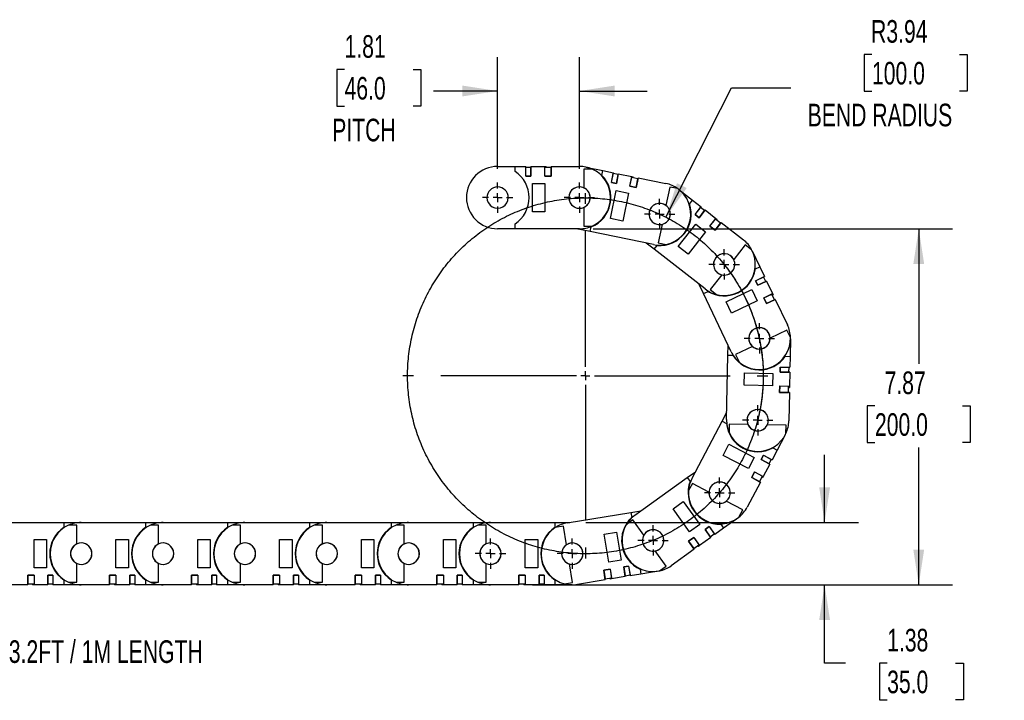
# Model space of a CAD drawing. Header units: inches. Extents: x 0 to 66, y 0 to 51.
# Tile 3 of 13: x 24.5 to 46.3, y 12.1 to 27.1. Entities that reach past the tile are written whole.
import ezdxf

# ---------------------------------------------------------------- set-up
doc = ezdxf.new("R2010")
doc.units = ezdxf.units.IN
doc.header["$LTSCALE"] = 6
doc.header["$MEASUREMENT"] = 0
doc.linetypes.add('CENTERX2', pattern=[0.8, 0.5, -0.1, 0.1, -0.1])
doc.layers.add('CENTER', color=40, linetype='CENTERX2')
doc.layers.add('DIMENSIONS', color=140, linetype='Continuous', lineweight=25)
doc.styles.add('SLDTEXTSTYLE0', font='TXT', dxfattribs={"width": 0.7})
doc.dimstyles.new('SLDDIMSTYLE0', dxfattribs={"dimtxt": 0.509766, "dimasz": 0.78, "dimexe": 0, "dimexo": 0.0625, "dimgap": 0.127441, "dimtad": 0, "dimtih": 1, "dimtoh": 1, "dimrnd": 1e-09, "dimzin": 12, "dimdsep": 46, "dimtxsty": 'SLDTEXTSTYLE0', "dimsah": 1, "dimcen": 0, "dimadec": 0, "dimazin": 3, "dimtfac": 1, "dimtofl": 0, "dimtmove": 0, "dimatfit": 3, "dimfxl": 0, "dimfrac": 2, "dimtolj": 1, "dimtzin": 12, "dimarcsym": 0})
doc.dimstyles.new('SLDDIMSTYLE1', dxfattribs={"dimtxt": 0.509766, "dimasz": 0.78, "dimexe": 0, "dimexo": 0.0625, "dimgap": 0.127441, "dimtad": 0, "dimtih": 1, "dimtoh": 1, "dimrnd": 1e-09, "dimzin": 12, "dimdsep": 46, "dimtxsty": 'SLDTEXTSTYLE0', "dimsah": 1, "dimcen": 0.09, "dimadec": 0, "dimazin": 3, "dimtfac": 1, "dimtmove": 0, "dimatfit": 0, "dimfxl": 0, "dimfrac": 2, "dimtolj": 1, "dimtzin": 12, "dimarcsym": 0})
doc.dimstyles.new('SLDDIMSTYLE2', dxfattribs={"dimtxt": 0.509766, "dimasz": 0.78, "dimexe": 0, "dimexo": 0.0625, "dimgap": 0.127441, "dimtad": 0, "dimtih": 1, "dimtoh": 1, "dimrnd": 1e-09, "dimzin": 12, "dimdsep": 46, "dimtxsty": 'SLDTEXTSTYLE0', "dimsah": 1, "dimcen": 0.09, "dimadec": 0, "dimazin": 3, "dimtfac": 1, "dimtofl": 0, "dimtmove": 0, "dimatfit": 3, "dimfxl": 0, "dimfrac": 2, "dimtolj": 1, "dimtzin": 12, "dimarcsym": 0})

# ---------------------------------------------------------------- blocks, each defined once
blk = doc.blocks.new('SW_BROKEN_VIEW_0')
at = {"color": 0}
for points, knots in [([(40.767, 20.412), (40.7, 20.614), (40.621, 20.812), (40.532, 21.006), (40.432, 21.194), (40.322, 21.377), (40.203, 21.554), (40.074, 21.723), (39.936, 21.886), (39.79, 22.041), (39.635, 22.188), (39.473, 22.326), (39.303, 22.455), (39.127, 22.575), (38.944, 22.685), (38.756, 22.786), (38.562, 22.875), (38.364, 22.954), (38.163, 23.023), (37.957, 23.08), (37.749, 23.126), (37.539, 23.161), (37.327, 23.184), (37.114, 23.196), (36.901, 23.196), (36.688, 23.185), (36.476, 23.162), (36.265, 23.128), (36.057, 23.082), (35.851, 23.026), (35.649, 22.958), (35.451, 22.879), (35.257, 22.79), (35.069, 22.69), (34.886, 22.58), (34.709, 22.461), (34.54, 22.332), (34.377, 22.194), (34.222, 22.048), (34.075, 21.893), (33.937, 21.731), (33.808, 21.561), (33.688, 21.385), (33.578, 21.202), (33.477, 21.014), (33.388, 20.821), (33.309, 20.623), (33.24, 20.421), (33.183, 20.215), (33.137, 20.007), (33.102, 19.797), (33.079, 19.585), (33.067, 19.372), (33.067, 19.159), (33.078, 18.946), (33.101, 18.734), (33.135, 18.523), (33.181, 18.315), (33.237, 18.11), (33.305, 17.907), (33.384, 17.709), (33.473, 17.516), (33.573, 17.327), (33.683, 17.144), (33.802, 16.968), (33.931, 16.798), (34.069, 16.635), (34.215, 16.48), (34.37, 16.333), (34.532, 16.195), (34.702, 16.066), (34.878, 15.946), (35.061, 15.836), (35.249, 15.736), (35.442, 15.646), (35.64, 15.567), (35.842, 15.498), (36.048, 15.441), (36.256, 15.395), (36.466, 15.36), (36.678, 15.337), (36.891, 15.325), (37.104, 15.325), (37.317, 15.336), (37.529, 15.359), (37.74, 15.393), (37.948, 15.439), (38.153, 15.496), (38.356, 15.563), (38.554, 15.642), (38.747, 15.731), (38.936, 15.831), (39.119, 15.941), (39.295, 16.06), (39.465, 16.189), (39.628, 16.327), (39.783, 16.473), (39.93, 16.628), (40.068, 16.79), (40.197, 16.96), (40.317, 17.136), (40.427, 17.319), (40.527, 17.507), (40.617, 17.701), (40.696, 17.898), (40.765, 18.1), (40.822, 18.306), (40.868, 18.514), (40.903, 18.724), (40.926, 18.936), (40.938, 19.149), (40.938, 19.362), (40.927, 19.575), (40.904, 19.787), (40.87, 19.998), (40.824, 20.206), (40.767, 20.412), (40.787, 20.343), (40.767, 20.412)], [0, 0, 0, 0, 0.008621, 0.017241, 0.025862, 0.034483, 0.043103, 0.051724, 0.060345, 0.068965, 0.077586, 0.086207, 0.094827, 0.103448, 0.112069, 0.12069, 0.12931, 0.137931, 0.146552, 0.155172, 0.163793, 0.172414, 0.181034, 0.189655, 0.198276, 0.206896, 0.215517, 0.224138, 0.232759, 0.241379, 0.25, 0.258621, 0.267241, 0.275862, 0.284483, 0.293103, 0.301724, 0.310345, 0.318965, 0.327586, 0.336207, 0.344828, 0.353448, 0.362069, 0.37069, 0.37931, 0.387931, 0.396552, 0.405172, 0.413793, 0.422414, 0.431034, 0.439655, 0.448276, 0.456896, 0.465517, 0.474138, 0.482759, 0.491379, 0.5, 0.508621, 0.517241, 0.525862, 0.534483, 0.543103, 0.551724, 0.560345, 0.568965, 0.577586, 0.586207, 0.594828, 0.603448, 0.612069, 0.62069, 0.62931, 0.637931, 0.646552, 0.655172, 0.663793, 0.672414, 0.681034, 0.689655, 0.698276, 0.706897, 0.715517, 0.724138, 0.732759, 0.741379, 0.75, 0.758621, 0.767241, 0.775862, 0.784483, 0.793103, 0.801724, 0.810345, 0.818966, 0.827586, 0.836207, 0.844828, 0.853448, 0.862069, 0.87069, 0.87931, 0.887931, 0.896552, 0.905172, 0.913793, 0.922414, 0.931034, 0.939655, 0.948276, 0.956897, 0.965517, 0.974138, 0.982759, 0.991379, 1, 1, 1, 1]), ([(40.073, 21.725), (40.203, 21.553), (40.323, 21.375), (40.434, 21.191), (40.534, 21.001), (40.624, 20.805), (40.703, 20.605), (40.77, 20.401), (40.827, 20.194), (40.872, 19.984), (40.906, 19.772), (40.928, 19.558), (40.939, 19.343), (40.937, 19.128), (40.924, 18.914), (40.899, 18.7), (40.863, 18.488), (40.815, 18.279), (40.832, 18.348), (40.815, 18.279)], [0, 0, 0, 0, 0.0588278, 0.117651, 0.1764743, 0.2352976, 0.2941208, 0.3529441, 0.4117673, 0.4705906, 0.5294139, 0.5882371, 0.6470604, 0.7058837, 0.764707, 0.8235302, 0.8823535, 0.9411768, 1, 1, 1, 1])]:
    blk.add_open_spline(points, degree=3, knots=knots, dxfattribs=at)
blk = doc.blocks.new('_D')
at = {"layer": 'DIMENSIONS'}
for p, q in [((43.343, 26.368), (43.171, 26.368)), ((43.171, 26.368), (43.171, 25.558)), ((45.281, 26.368), (45.453, 26.368)), ((45.453, 26.368), (45.453, 25.558)), ((38.783, 22.772), (40.232, 25.628)), ((40.232, 25.628), (41.545, 25.628)), ((43.171, 25.558), (43.343, 25.558)), ((45.453, 25.558), (45.281, 25.558))]:
    blk.add_line(p, q, dxfattribs=at)
blk.add_solid([(38.783, 22.772), (39.243, 23.413), (39.029, 23.522)], dxfattribs=at)
at = {"layer": 'DIMENSIONS', "char_height": 0.5, "attachment_point": 1, "style": 'SLDTEXTSTYLE0'}
for s, insert in [('R3.94', (43.323, 27.127)), ('100.0', (43.343, 26.203)), ('BEND RADIUS', (41.92, 25.278))]:
    blk.add_mtext(s, dxfattribs=dict(at, insert=insert))
blk = doc.blocks.new('_D_1')
at = {"layer": 'DIMENSIONS'}
for p, q in [((35.06, 23.838), (35.06, 26.309)), ((36.871, 23.838), (36.871, 26.309)), ((31.673, 26.036), (31.502, 26.036)), ((31.502, 26.036), (31.502, 25.225)), ((33.188, 26.036), (33.359, 26.036)), ((33.359, 26.036), (33.359, 25.225)), ((35.06, 25.559), (33.644, 25.559)), ((36.871, 25.559), (38.371, 25.559)), ((31.502, 25.225), (31.673, 25.225)), ((33.359, 25.225), (33.188, 25.225))]:
    blk.add_line(p, q, dxfattribs=at)
for points in [[(35.06, 25.559), (34.28, 25.679), (34.28, 25.439)], [(36.871, 25.559), (37.651, 25.439), (37.651, 25.679)]]:
    blk.add_solid(points, dxfattribs=at)
at = {"layer": 'DIMENSIONS', "char_height": 0.5, "attachment_point": 1, "style": 'SLDTEXTSTYLE0'}
for s, insert in [('1.81', (31.673, 26.794)), ('46.0', (31.673, 25.87)), ('PITCH', (31.4, 24.946))]:
    blk.add_mtext(s, dxfattribs=dict(at, insert=insert))
blk = doc.blocks.new('_D_2')
at = {"layer": 'DIMENSIONS'}
for p, q in [((37.171, 22.513), (45.128, 22.513)), ((44.378, 22.513), (44.378, 19.523)), ((43.409, 18.598), (43.238, 18.598)), ((43.238, 18.598), (43.238, 17.788)), ((45.348, 18.598), (45.519, 18.598)), ((45.519, 18.598), (45.519, 17.788)), ((43.238, 17.788), (43.409, 17.788)), ((44.378, 14.639), (44.378, 17.674)), ((45.519, 17.788), (45.348, 17.788)), ((35.828, 14.639), (45.128, 14.639))]:
    blk.add_line(p, q, dxfattribs=at)
for points in [[(44.378, 22.513), (44.258, 21.733), (44.498, 21.733)], [(44.378, 14.639), (44.498, 15.419), (44.258, 15.419)]]:
    blk.add_solid(points, dxfattribs=at)
at = {"layer": 'DIMENSIONS', "char_height": 0.5, "attachment_point": 1, "style": 'SLDTEXTSTYLE0'}
for s, insert in [('7.87', (43.621, 19.357)), ('200.0', (43.409, 18.433))]:
    blk.add_mtext(s, dxfattribs=dict(at, insert=insert))
blk = doc.blocks.new('_D_3')
at = {"layer": 'DIMENSIONS'}
for p, q in [((42.295, 16.017), (42.295, 17.517)), ((37.013, 16.017), (43.045, 16.017)), ((35.828, 14.639), (43.045, 14.639)), ((42.295, 12.907), (42.295, 14.639)), ((42.76, 12.907), (42.295, 12.907)), ((43.679, 12.907), (43.508, 12.907)), ((43.508, 12.907), (43.508, 12.097)), ((45.194, 12.907), (45.365, 12.907)), ((45.365, 12.907), (45.365, 12.097)), ((43.508, 12.097), (43.679, 12.097)), ((45.365, 12.097), (45.194, 12.097))]:
    blk.add_line(p, q, dxfattribs=at)
for points in [[(42.295, 16.017), (42.415, 16.797), (42.175, 16.797)], [(42.295, 14.639), (42.175, 13.859), (42.415, 13.859)]]:
    blk.add_solid(points, dxfattribs=at)
at = {"layer": 'DIMENSIONS', "char_height": 0.5, "attachment_point": 1, "style": 'SLDTEXTSTYLE0'}
for s, insert in [('1.38', (43.679, 13.666)), ('35.0', (43.679, 12.742))]:
    blk.add_mtext(s, dxfattribs=dict(at, insert=insert))
blk = doc.blocks.new('SW_CENTERMARKSYMBOL_0')
at = {"layer": 'CENTER', "color": 0}
for p, q in [((0, 0.2), (0, 0.336)), ((-0.2, 0), (-0.336, 0)), ((0, 0), (-0.1, 0)), ((0, 0), (0, 0.1)), ((0, 0), (0, -0.1)), ((0, 0), (0.1, 0)), ((0.2, 0), (0.336, 0)), ((0, -0.2), (0, -0.336))]:
    blk.add_line(p, q, dxfattribs=at)
blk = doc.blocks.new('SW_CENTERMARKSYMBOL_1')
at = {"layer": 'CENTER', "color": 0}
for p, q in [((0, 0.2), (0, 0.336)), ((-0.2, 0), (-0.336, 0)), ((0, 0), (-0.1, 0)), ((0, 0), (0, 0.1)), ((0, 0), (0, -0.1)), ((0, 0), (0.1, 0)), ((0.2, 0), (0.336, 0)), ((0, -0.2), (0, -0.336))]:
    blk.add_line(p, q, dxfattribs=at)
blk = doc.blocks.new('SW_CENTERMARKSYMBOL_2')
at = {"layer": 'CENTER', "color": 0}
for p, q in [((0, 0.2), (0, 0.336)), ((-0.2, 0), (-0.336, 0)), ((0, 0), (-0.1, 0)), ((0, 0), (0, 0.1)), ((0, 0), (0, -0.1)), ((0, 0), (0.1, 0)), ((0.2, 0), (0.336, 0)), ((0, -0.2), (0, -0.336))]:
    blk.add_line(p, q, dxfattribs=at)
blk = doc.blocks.new('SW_CENTERMARKSYMBOL_3')
at = {"layer": 'CENTER', "color": 0}
for p, q in [((0, 0.2), (0, 0.336)), ((-0.2, 0), (-0.336, 0)), ((0, 0), (-0.1, 0)), ((0, 0), (0, 0.1)), ((0, 0), (0, -0.1)), ((0, 0), (0.1, 0)), ((0.2, 0), (0.336, 0)), ((0, -0.2), (0, -0.336))]:
    blk.add_line(p, q, dxfattribs=at)
blk = doc.blocks.new('SW_CENTERMARKSYMBOL_4')
at = {"layer": 'CENTER', "color": 0}
for p, q in [((0, 0.2), (0, 0.336)), ((-0.2, 0), (-0.336, 0)), ((0, 0), (-0.1, 0)), ((0, 0), (0, 0.1)), ((0, 0), (0, -0.1)), ((0, 0), (0.1, 0)), ((0.2, 0), (0.336, 0)), ((0, -0.2), (0, -0.336))]:
    blk.add_line(p, q, dxfattribs=at)
blk = doc.blocks.new('SW_CENTERMARKSYMBOL_5')
at = {"layer": 'CENTER', "color": 0}
for p, q in [((0, 0.2), (0, 0.336)), ((-0.2, 0), (-0.336, 0)), ((0, 0), (-0.1, 0)), ((0, 0), (0, 0.1)), ((0, 0), (0, -0.1)), ((0, 0), (0.1, 0)), ((0.2, 0), (0.336, 0)), ((0, -0.2), (0, -0.336))]:
    blk.add_line(p, q, dxfattribs=at)
blk = doc.blocks.new('SW_CENTERMARKSYMBOL_6')
at = {"layer": 'CENTER', "color": 0}
for p, q in [((0, 0.2), (0, 0.336)), ((-0.2, 0), (-0.336, 0)), ((0, 0), (-0.1, 0)), ((0, 0), (0, 0.1)), ((0, 0), (0, -0.1)), ((0, 0), (0.1, 0)), ((0.2, 0), (0.336, 0)), ((0, -0.2), (0, -0.336))]:
    blk.add_line(p, q, dxfattribs=at)
blk = doc.blocks.new('SW_CENTERMARKSYMBOL_7')
at = {"layer": 'CENTER', "color": 0}
for p, q in [((0, 0.2), (0, 0.336)), ((-0.2, 0), (-0.336, 0)), ((0, 0), (-0.1, 0)), ((0, 0), (0, 0.1)), ((0, 0), (0, -0.1)), ((0, 0), (0.1, 0)), ((0.2, 0), (0.336, 0)), ((0, -0.2), (0, -0.336))]:
    blk.add_line(p, q, dxfattribs=at)
blk = doc.blocks.new('SW_CENTERMARKSYMBOL_8')
at = {"layer": 'CENTER', "color": 0}
for p, q in [((0, 0.2), (0, 0.336)), ((-0.2, 0), (-0.336, 0)), ((0, 0), (-0.1, 0)), ((0, 0), (0, 0.1)), ((0, 0), (0, -0.1)), ((0, 0), (0.1, 0)), ((0.2, 0), (0.336, 0)), ((0, -0.2), (0, -0.336))]:
    blk.add_line(p, q, dxfattribs=at)
blk = doc.blocks.new('SW_CENTERMARKSYMBOL_9')
at = {"layer": 'CENTER', "color": 0}
for p, q in [((0, 0.2), (0, 0.336)), ((-0.2, 0), (-0.336, 0)), ((0, 0), (-0.1, 0)), ((0, 0), (0, 0.1)), ((0, 0), (0, -0.1)), ((0, 0), (0.1, 0)), ((0.2, 0), (0.336, 0)), ((0, -0.2), (0, -0.336))]:
    blk.add_line(p, q, dxfattribs=at)
blk = doc.blocks.new('SW_CENTERMARKSYMBOL_10')
at = {"layer": 'CENTER', "color": 0}
for p, q in [((0, 0.2), (0, 4.037)), ((-0.2, 0), (-4.037, 0)), ((0, 0), (-0.1, 0)), ((0, 0), (0, 0.1)), ((0, 0), (0, -0.1)), ((0, 0), (0.1, 0)), ((0.2, 0), (4.037, 0)), ((0, -0.2), (0, -4.037))]:
    blk.add_line(p, q, dxfattribs=at)

msp = doc.modelspace()

# ---------------------------------------------------------------- linework, layer by layer
for p, q in [((35.06, 23.891), (35.446, 23.891)), ((35.446, 23.782), (35.446, 23.891)), ((35.446, 23.891), (35.686, 23.891)), ((35.686, 23.674), (35.686, 23.891)), ((35.686, 23.674), (35.686, 23.871)), ((35.796, 23.871), (35.686, 23.871)), ((35.686, 23.871), (35.686, 23.871)), ((35.796, 23.891), (36.103, 23.891)), ((35.796, 23.891), (35.796, 23.674)), ((35.796, 23.674), (35.796, 23.871)), ((35.796, 23.871), (35.796, 23.871)), ((36.103, 23.674), (36.103, 23.891)), ((36.103, 23.891), (36.135, 23.891)), ((36.103, 23.674), (36.103, 23.871)), ((36.245, 23.871), (36.103, 23.871)), ((36.103, 23.871), (36.103, 23.871)), ((36.135, 23.871), (36.135, 23.891)), ((36.245, 23.891), (36.245, 23.674)), ((36.245, 23.891), (36.871, 23.891)), ((36.245, 23.674), (36.245, 23.871)), ((36.245, 23.871), (36.245, 23.871)), ((37.15, 23.832), (36.969, 23.832)), ((36.969, 23.832), (36.969, 23.417)), ((37.009, 23.877), (37.387, 23.799)), ((37.365, 23.693), (37.387, 23.799)), ((37.387, 23.799), (37.622, 23.751)), ((37.579, 23.539), (37.622, 23.751)), ((35.796, 23.674), (35.686, 23.674)), ((35.686, 23.674), (35.796, 23.674)), ((35.686, 23.674), (35.686, 23.674)), ((35.796, 23.674), (35.796, 23.674)), ((36.245, 23.674), (36.103, 23.674)), ((36.103, 23.674), (36.245, 23.674)), ((36.103, 23.674), (36.103, 23.674)), ((36.135, 23.674), (36.135, 23.674)), ((36.245, 23.674), (36.245, 23.674)), ((37.579, 23.539), (37.618, 23.732)), ((37.579, 23.539), (37.687, 23.517)), ((37.579, 23.539), (37.579, 23.539)), ((37.687, 23.517), (37.579, 23.539)), ((37.726, 23.71), (37.618, 23.732)), ((37.618, 23.732), (37.618, 23.732)), ((37.73, 23.729), (37.687, 23.517)), ((37.687, 23.517), (37.726, 23.71)), ((37.726, 23.71), (37.726, 23.71)), ((37.73, 23.729), (38.031, 23.668)), ((37.988, 23.455), (38.031, 23.668)), ((37.988, 23.455), (38.027, 23.648)), ((38.166, 23.62), (38.027, 23.648)), ((38.027, 23.648), (38.027, 23.648)), ((38.031, 23.668), (38.062, 23.661)), ((38.058, 23.642), (38.062, 23.661)), ((38.17, 23.639), (38.127, 23.427)), ((38.127, 23.427), (38.166, 23.62)), ((38.166, 23.62), (38.166, 23.62)), ((38.17, 23.639), (38.783, 23.514)), ((35.828, 23.517), (36.103, 23.517)), ((35.828, 22.887), (35.828, 23.517)), ((36.103, 23.517), (36.103, 22.887)), ((37.56, 22.739), (37.686, 23.356)), ((37.686, 23.356), (37.956, 23.301)), ((37.687, 23.517), (37.687, 23.517)), ((37.988, 23.455), (38.127, 23.427)), ((37.988, 23.455), (37.988, 23.455)), ((38.127, 23.427), (37.988, 23.455)), ((38.019, 23.449), (38.019, 23.449)), ((38.127, 23.427), (38.127, 23.427)), ((38.868, 23.436), (38.785, 23.03)), ((39.045, 23.4), (38.868, 23.436)), ((39.069, 23.382), (39.373, 23.144)), ((37.956, 23.301), (37.83, 22.684)), ((39.306, 23.059), (39.373, 23.144)), ((39.373, 23.144), (39.562, 22.997)), ((36.103, 22.887), (35.828, 22.887)), ((36.969, 22.987), (36.969, 22.572)), ((39.429, 22.826), (39.562, 22.997)), ((39.429, 22.826), (39.55, 22.981)), ((39.649, 22.929), (39.516, 22.758)), ((39.516, 22.758), (39.637, 22.913)), ((39.637, 22.913), (39.55, 22.981)), ((39.55, 22.981), (39.55, 22.981)), ((39.637, 22.913), (39.637, 22.913)), ((39.649, 22.929), (39.891, 22.74)), ((37.83, 22.684), (37.56, 22.739)), ((39.429, 22.826), (39.516, 22.758)), ((39.429, 22.826), (39.429, 22.826)), ((39.516, 22.758), (39.429, 22.826)), ((39.516, 22.758), (39.516, 22.758)), ((39.758, 22.569), (39.891, 22.74)), ((39.758, 22.569), (39.879, 22.725)), ((39.991, 22.637), (39.879, 22.725)), ((39.879, 22.725), (39.879, 22.725)), ((39.891, 22.74), (39.916, 22.721)), ((39.904, 22.705), (39.916, 22.721)), ((35.446, 22.513), (35.06, 22.513)), ((35.446, 22.513), (35.446, 22.622)), ((36.871, 22.513), (35.446, 22.513)), ((37.111, 22.449), (36.801, 22.513)), ((36.969, 22.572), (37.15, 22.572)), ((37.111, 22.449), (37.132, 22.556)), ((38.507, 22.164), (37.111, 22.449)), ((38.698, 22.608), (38.615, 22.202)), ((39.057, 22.118), (39.444, 22.615)), ((39.661, 22.445), (39.274, 21.948)), ((39.444, 22.615), (39.661, 22.445)), ((39.758, 22.569), (39.87, 22.482)), ((39.758, 22.569), (39.758, 22.569)), ((39.87, 22.482), (39.758, 22.569)), ((39.783, 22.55), (39.783, 22.55)), ((40.003, 22.653), (39.87, 22.482)), ((39.87, 22.482), (39.991, 22.637)), ((39.87, 22.482), (39.87, 22.482)), ((39.991, 22.637), (39.991, 22.637)), ((40.003, 22.653), (40.497, 22.268)), ((38.525, 22.058), (38.349, 22.196)), ((38.525, 22.058), (38.592, 22.144)), ((39.649, 21.181), (38.525, 22.058)), ((38.615, 22.202), (38.792, 22.165)), ((39.274, 21.948), (39.057, 22.118)), ((40.538, 22.161), (40.283, 21.834)), ((40.68, 22.05), (40.538, 22.161)), ((40.695, 22.021), (40.861, 21.672)), ((40.763, 21.626), (40.861, 21.672)), ((40.861, 21.672), (40.964, 21.455)), ((40.018, 21.494), (39.763, 21.167)), ((40.769, 21.362), (40.964, 21.455)), ((40.769, 21.362), (40.946, 21.447)), ((40.769, 21.362), (40.816, 21.263)), ((40.769, 21.362), (40.769, 21.362)), ((40.816, 21.263), (40.769, 21.362)), ((41.011, 21.356), (40.816, 21.263)), ((40.994, 21.347), (40.946, 21.447)), ((40.946, 21.447), (40.946, 21.447)), ((41.011, 21.356), (41.143, 21.079)), ((39.617, 21.08), (39.521, 21.282)), ((39.763, 21.167), (39.906, 21.056)), ((40.118, 20.896), (40.687, 21.167)), ((40.687, 21.167), (40.806, 20.918)), ((40.816, 21.263), (40.994, 21.347)), ((40.816, 21.263), (40.816, 21.263)), ((40.994, 21.347), (40.994, 21.347)), ((39.617, 21.08), (39.715, 21.127)), ((40.229, 19.793), (39.617, 21.08)), ((40.806, 20.918), (40.237, 20.647)), ((40.948, 20.986), (41.143, 21.079)), ((40.948, 20.986), (41.126, 21.07)), ((40.948, 20.986), (41.009, 20.858)), ((40.948, 20.986), (40.948, 20.986)), ((41.009, 20.858), (40.948, 20.986)), ((40.961, 20.957), (40.961, 20.957)), ((41.204, 20.951), (41.009, 20.858)), ((41.009, 20.858), (41.187, 20.942)), ((41.187, 20.942), (41.126, 21.07)), ((41.126, 21.07), (41.126, 21.07)), ((41.139, 21.042), (41.157, 21.05)), ((41.143, 21.079), (41.157, 21.05)), ((41.187, 20.942), (41.187, 20.942)), ((41.204, 20.951), (41.473, 20.385)), ((40.237, 20.647), (40.118, 20.896)), ((41.009, 20.858), (41.009, 20.858)), ((41.462, 20.271), (41.088, 20.093)), ((41.54, 20.108), (41.462, 20.271)), ((41.54, 20.076), (41.532, 19.69)), ((40.155, 19.717), (40.159, 19.94)), ((40.699, 19.908), (40.325, 19.73)), ((40.126, 18.292), (40.155, 19.717)), ((40.155, 19.717), (40.263, 19.715)), ((40.325, 19.73), (40.402, 19.567)), ((41.424, 19.692), (41.532, 19.69)), ((41.532, 19.69), (41.528, 19.45)), ((41.311, 19.454), (41.309, 19.344)), ((41.309, 19.344), (41.311, 19.454)), ((41.311, 19.454), (41.508, 19.45)), ((41.311, 19.454), (41.311, 19.454)), ((41.311, 19.454), (41.528, 19.45)), ((41.506, 19.34), (41.508, 19.45)), ((41.508, 19.45), (41.508, 19.45)), ((40.515, 19.053), (40.521, 19.328)), ((40.521, 19.328), (41.151, 19.315)), ((41.151, 19.315), (41.145, 19.04)), ((41.309, 19.344), (41.506, 19.34)), ((41.309, 19.344), (41.309, 19.344)), ((41.525, 19.339), (41.309, 19.344)), ((41.506, 19.34), (41.506, 19.34)), ((41.525, 19.339), (41.519, 19.032)), ((41.145, 19.04), (40.515, 19.053)), ((41.303, 19.037), (41.3, 18.895)), ((41.3, 18.895), (41.303, 19.037)), ((41.302, 19.005), (41.302, 19.005)), ((41.303, 19.037), (41.499, 19.033)), ((41.303, 19.037), (41.303, 19.037)), ((41.303, 19.037), (41.519, 19.032)), ((41.497, 18.891), (41.499, 19.033)), ((41.499, 19.033), (41.499, 19.033)), ((41.499, 19.001), (41.519, 19.001)), ((41.519, 19.032), (41.519, 19.001)), ((41.3, 18.895), (41.497, 18.891)), ((41.3, 18.895), (41.3, 18.895)), ((41.516, 18.891), (41.3, 18.895)), ((41.497, 18.891), (41.497, 18.891)), ((41.516, 18.891), (41.504, 18.265)), ((40.026, 18.258), (40.129, 18.455)), ((39.362, 16.996), (40.026, 18.258)), ((40.026, 18.258), (40.122, 18.207)), ((40.183, 18.193), (40.18, 18.012)), ((40.598, 18.185), (40.183, 18.193)), ((41.443, 18.168), (41.028, 18.176)), ((41.439, 17.987), (41.443, 18.168)), ((41.425, 17.958), (41.245, 17.616)), ((40.051, 17.502), (40.179, 17.746)), ((40.179, 17.746), (40.736, 17.453)), ((41.149, 17.667), (41.245, 17.616)), ((40.608, 17.209), (40.051, 17.502)), ((40.736, 17.453), (40.608, 17.209)), ((40.942, 17.505), (40.89, 17.407)), ((40.89, 17.407), (40.942, 17.505)), ((40.942, 17.505), (41.116, 17.413)), ((40.942, 17.505), (40.942, 17.505)), ((40.942, 17.505), (41.133, 17.404)), ((41.245, 17.616), (41.133, 17.404)), ((40.89, 17.407), (41.065, 17.316)), ((40.89, 17.407), (40.89, 17.407)), ((41.082, 17.306), (40.89, 17.407)), ((41.082, 17.306), (40.939, 17.035)), ((41.065, 17.316), (41.116, 17.413)), ((41.065, 17.316), (41.065, 17.316)), ((41.116, 17.413), (41.116, 17.413)), ((38.099, 16.18), (39.257, 17.011)), ((39.257, 17.011), (39.438, 17.141)), ((39.257, 17.011), (39.32, 16.922)), ((40.747, 17.135), (40.682, 17.01)), ((40.682, 17.01), (40.747, 17.135)), ((40.682, 17.01), (40.856, 16.918)), ((40.682, 17.01), (40.682, 17.01)), ((40.873, 16.909), (40.682, 17.01)), ((40.733, 17.107), (40.733, 17.107)), ((40.747, 17.135), (40.922, 17.044)), ((40.747, 17.135), (40.747, 17.135)), ((40.747, 17.135), (40.939, 17.035)), ((40.856, 16.918), (40.922, 17.044)), ((40.907, 17.016), (40.924, 17.007)), ((40.922, 17.044), (40.922, 17.044)), ((40.939, 17.035), (40.924, 17.007)), ((39.369, 16.882), (39.285, 16.722)), ((39.736, 16.689), (39.369, 16.882)), ((40.873, 16.909), (40.582, 16.355)), ((40.856, 16.918), (40.856, 16.918)), ((38.941, 16.323), (39.165, 16.484)), ((39.165, 16.484), (39.532, 15.972)), ((40.484, 16.295), (40.117, 16.489)), ((36.602, 16.008), (38.009, 16.238)), ((38.009, 16.238), (38.23, 16.274)), ((38.009, 16.238), (38.026, 16.13)), ((39.308, 15.812), (38.941, 16.323)), ((40.4, 16.136), (40.484, 16.295)), ((24.036, 16.017), (25.461, 16.017)), ((25.461, 16.017), (25.461, 15.908)), ((25.461, 16.017), (25.847, 16.017)), ((25.749, 15.958), (25.568, 15.958)), ((25.749, 15.543), (25.749, 15.958)), ((25.847, 16.017), (27.272, 16.017)), ((27.272, 16.017), (27.272, 15.908)), ((27.272, 16.017), (27.658, 16.017)), ((27.56, 15.958), (27.379, 15.958)), ((27.56, 15.543), (27.56, 15.958)), ((27.658, 16.017), (29.083, 16.017)), ((29.083, 16.017), (29.083, 15.908)), ((29.083, 16.017), (29.469, 16.017)), ((29.371, 15.958), (29.19, 15.958)), ((29.371, 15.543), (29.371, 15.958)), ((29.469, 16.017), (30.894, 16.017)), ((30.894, 16.017), (30.894, 15.908)), ((30.894, 16.017), (31.28, 16.017)), ((31.182, 15.958), (31.001, 15.958)), ((31.182, 15.543), (31.182, 15.958)), ((31.28, 16.017), (32.705, 16.017)), ((32.705, 16.017), (32.705, 15.908)), ((32.705, 16.017), (33.091, 16.017)), ((32.993, 15.958), (32.812, 15.958)), ((32.993, 15.543), (32.993, 15.958)), ((33.091, 16.017), (34.517, 16.017)), ((34.517, 16.017), (34.517, 15.908)), ((34.517, 16.017), (34.902, 16.017)), ((34.804, 15.958), (34.623, 15.958)), ((34.804, 15.543), (34.804, 15.958)), ((34.902, 16.017), (36.328, 16.017)), ((36.328, 16.017), (36.328, 15.908)), ((36.328, 16.017), (36.657, 16.017)), ((36.515, 15.934), (36.336, 15.904)), ((36.582, 15.524), (36.515, 15.934)), ((38.053, 16.074), (37.907, 15.969)), ((38.295, 15.737), (38.053, 16.074)), ((39.532, 15.972), (39.308, 15.812)), ((39.739, 15.927), (39.649, 15.863)), ((39.649, 15.863), (39.739, 15.927)), ((39.739, 15.927), (39.854, 15.767)), ((39.739, 15.927), (39.739, 15.927)), ((39.739, 15.927), (39.865, 15.751)), ((39.997, 15.979), (40.06, 15.891)), ((40.374, 16.116), (40.06, 15.891)), ((37.42, 15.762), (37.692, 15.807)), ((37.522, 15.141), (37.42, 15.762)), ((37.692, 15.807), (37.794, 15.185)), ((39.776, 15.687), (39.526, 15.508)), ((39.649, 15.863), (39.764, 15.703)), ((39.649, 15.863), (39.649, 15.863)), ((39.776, 15.687), (39.649, 15.863)), ((39.764, 15.703), (39.854, 15.767)), ((39.764, 15.703), (39.764, 15.703)), ((39.854, 15.767), (39.854, 15.767)), ((40.06, 15.891), (39.865, 15.751)), ((24.804, 15.013), (24.804, 15.643)), ((24.804, 15.643), (25.08, 15.643)), ((25.08, 15.643), (25.08, 15.013)), ((26.615, 15.013), (26.615, 15.643)), ((26.615, 15.643), (26.891, 15.643)), ((26.891, 15.643), (26.891, 15.013)), ((28.426, 15.013), (28.426, 15.643)), ((28.426, 15.643), (28.702, 15.643)), ((28.702, 15.643), (28.702, 15.013)), ((30.237, 15.013), (30.237, 15.643)), ((30.237, 15.643), (30.513, 15.643)), ((30.513, 15.643), (30.513, 15.013)), ((32.048, 15.013), (32.048, 15.643)), ((32.048, 15.643), (32.324, 15.643)), ((32.324, 15.643), (32.324, 15.013)), ((33.859, 15.013), (33.859, 15.643)), ((33.859, 15.643), (34.135, 15.643)), ((34.135, 15.643), (34.135, 15.013)), ((35.67, 15.013), (35.67, 15.643)), ((35.67, 15.643), (35.946, 15.643)), ((35.946, 15.643), (35.946, 15.013)), ((39.4, 15.684), (39.285, 15.601)), ((39.285, 15.601), (39.4, 15.684)), ((39.285, 15.601), (39.4, 15.441)), ((39.285, 15.601), (39.285, 15.601)), ((39.411, 15.425), (39.285, 15.601)), ((39.374, 15.665), (39.374, 15.665)), ((39.4, 15.684), (39.515, 15.524)), ((39.4, 15.684), (39.4, 15.684)), ((39.4, 15.684), (39.526, 15.508)), ((39.4, 15.441), (39.515, 15.524)), ((39.489, 15.505), (39.501, 15.489)), ((39.526, 15.508), (39.501, 15.489)), ((39.515, 15.524), (39.515, 15.524)), ((38.788, 15.051), (38.546, 15.388)), ((39.411, 15.425), (38.902, 15.06)), ((39.399, 15.441), (39.4, 15.441)), ((25.749, 14.698), (25.749, 15.113)), ((27.56, 14.698), (27.56, 15.113)), ((29.371, 14.698), (29.371, 15.113)), ((31.182, 14.698), (31.182, 15.113)), ((32.993, 14.698), (32.993, 15.113)), ((34.804, 14.698), (34.804, 15.113)), ((36.718, 14.69), (36.651, 15.1)), ((37.794, 15.185), (37.522, 15.141)), ((37.959, 15.053), (37.85, 15.035)), ((37.85, 15.035), (37.959, 15.053)), ((37.85, 15.035), (37.882, 14.841)), ((37.85, 15.035), (37.85, 15.035)), ((37.885, 14.821), (37.85, 15.035)), ((37.959, 15.053), (37.991, 14.858)), ((37.959, 15.053), (37.959, 15.053)), ((37.959, 15.053), (37.994, 14.839)), ((38.641, 14.945), (38.788, 15.051)), ((24.662, 14.855), (24.662, 14.659)), ((24.804, 14.855), (24.662, 14.855)), ((24.662, 14.855), (24.662, 14.855)), ((24.662, 14.855), (24.804, 14.855)), ((24.662, 14.639), (24.662, 14.855)), ((24.772, 14.855), (24.772, 14.855)), ((25.08, 15.013), (24.804, 15.013)), ((24.804, 14.855), (24.804, 14.659)), ((24.804, 14.855), (24.804, 14.855)), ((24.804, 14.855), (24.804, 14.639)), ((25.111, 14.855), (25.111, 14.659)), ((25.221, 14.855), (25.111, 14.855)), ((25.111, 14.855), (25.111, 14.855)), ((25.111, 14.855), (25.221, 14.855)), ((25.111, 14.639), (25.111, 14.855)), ((25.221, 14.855), (25.221, 14.659)), ((25.221, 14.855), (25.221, 14.855)), ((25.221, 14.855), (25.221, 14.639)), ((26.473, 14.855), (26.473, 14.659)), ((26.615, 14.855), (26.473, 14.855)), ((26.473, 14.855), (26.473, 14.855)), ((26.473, 14.855), (26.615, 14.855)), ((26.473, 14.639), (26.473, 14.855)), ((26.583, 14.855), (26.583, 14.855)), ((26.891, 15.013), (26.615, 15.013)), ((26.615, 14.855), (26.615, 14.659)), ((26.615, 14.855), (26.615, 14.855)), ((26.615, 14.855), (26.615, 14.639)), ((26.922, 14.855), (26.922, 14.659)), ((27.032, 14.855), (26.922, 14.855)), ((26.922, 14.855), (26.922, 14.855)), ((26.922, 14.855), (27.032, 14.855)), ((26.922, 14.639), (26.922, 14.855)), ((27.032, 14.855), (27.032, 14.659)), ((27.032, 14.855), (27.032, 14.855)), ((27.032, 14.855), (27.032, 14.639)), ((28.284, 14.855), (28.426, 14.855)), ((28.284, 14.639), (28.284, 14.855)), ((28.284, 14.855), (28.284, 14.659)), ((28.426, 14.855), (28.284, 14.855)), ((28.284, 14.855), (28.284, 14.855)), ((28.394, 14.855), (28.394, 14.855)), ((28.702, 15.013), (28.426, 15.013)), ((28.426, 14.855), (28.426, 14.639)), ((28.426, 14.855), (28.426, 14.659)), ((28.426, 14.855), (28.426, 14.855)), ((28.733, 14.855), (28.843, 14.855)), ((28.733, 14.639), (28.733, 14.855)), ((28.733, 14.855), (28.733, 14.659)), ((28.843, 14.855), (28.733, 14.855)), ((28.733, 14.855), (28.733, 14.855)), ((28.843, 14.855), (28.843, 14.639)), ((28.843, 14.855), (28.843, 14.659)), ((28.843, 14.855), (28.843, 14.855)), ((30.095, 14.855), (30.095, 14.659)), ((30.237, 14.855), (30.095, 14.855)), ((30.095, 14.855), (30.095, 14.855)), ((30.095, 14.855), (30.237, 14.855)), ((30.095, 14.639), (30.095, 14.855)), ((30.205, 14.855), (30.205, 14.855)), ((30.513, 15.013), (30.237, 15.013)), ((30.237, 14.855), (30.237, 14.659)), ((30.237, 14.855), (30.237, 14.855)), ((30.237, 14.855), (30.237, 14.639)), ((30.544, 14.855), (30.544, 14.659)), ((30.654, 14.855), (30.544, 14.855)), ((30.544, 14.855), (30.544, 14.855)), ((30.544, 14.855), (30.654, 14.855)), ((30.544, 14.639), (30.544, 14.855)), ((30.654, 14.855), (30.654, 14.659)), ((30.654, 14.855), (30.654, 14.855)), ((30.654, 14.855), (30.654, 14.639)), ((31.906, 14.855), (31.906, 14.659)), ((32.048, 14.855), (31.906, 14.855)), ((31.906, 14.855), (31.906, 14.855)), ((31.906, 14.855), (32.048, 14.855)), ((31.906, 14.639), (31.906, 14.855)), ((32.017, 14.855), (32.017, 14.855)), ((32.324, 15.013), (32.048, 15.013)), ((32.048, 14.855), (32.048, 14.659)), ((32.048, 14.855), (32.048, 14.855)), ((32.048, 14.855), (32.048, 14.639)), ((32.355, 14.855), (32.355, 14.659)), ((32.465, 14.855), (32.355, 14.855)), ((32.355, 14.855), (32.355, 14.855)), ((32.355, 14.855), (32.465, 14.855)), ((32.355, 14.639), (32.355, 14.855)), ((32.465, 14.855), (32.465, 14.659)), ((32.465, 14.855), (32.465, 14.855)), ((32.465, 14.855), (32.465, 14.639)), ((33.717, 14.855), (33.717, 14.659)), ((33.859, 14.855), (33.717, 14.855)), ((33.717, 14.855), (33.717, 14.855)), ((33.717, 14.855), (33.859, 14.855)), ((33.717, 14.639), (33.717, 14.855)), ((33.828, 14.855), (33.828, 14.855)), ((34.135, 15.013), (33.859, 15.013)), ((33.859, 14.855), (33.859, 14.659)), ((33.859, 14.855), (33.859, 14.855)), ((33.859, 14.855), (33.859, 14.639)), ((34.166, 14.855), (34.166, 14.659)), ((34.276, 14.855), (34.166, 14.855)), ((34.166, 14.855), (34.166, 14.855)), ((34.166, 14.855), (34.276, 14.855)), ((34.166, 14.639), (34.166, 14.855)), ((34.276, 14.855), (34.276, 14.659)), ((34.276, 14.855), (34.276, 14.855)), ((34.276, 14.855), (34.276, 14.639)), ((35.528, 14.855), (35.528, 14.659)), ((35.67, 14.855), (35.528, 14.855)), ((35.528, 14.855), (35.528, 14.855)), ((35.528, 14.855), (35.67, 14.855)), ((35.528, 14.639), (35.528, 14.855)), ((35.639, 14.855), (35.639, 14.855)), ((35.946, 15.013), (35.67, 15.013)), ((35.67, 14.855), (35.67, 14.659)), ((35.67, 14.855), (35.67, 14.855)), ((35.67, 14.855), (35.67, 14.639)), ((35.977, 14.855), (35.977, 14.659)), ((36.087, 14.855), (35.977, 14.855)), ((35.977, 14.855), (35.977, 14.855)), ((35.977, 14.855), (36.087, 14.855)), ((35.977, 14.639), (35.977, 14.855)), ((36.087, 14.855), (36.087, 14.659)), ((36.087, 14.855), (36.087, 14.855)), ((36.087, 14.855), (36.087, 14.639)), ((37.547, 14.985), (37.407, 14.962)), ((37.407, 14.962), (37.547, 14.985)), ((37.407, 14.962), (37.439, 14.768)), ((37.407, 14.962), (37.407, 14.962)), ((37.442, 14.749), (37.407, 14.962)), ((37.516, 14.98), (37.516, 14.98)), ((37.547, 14.985), (37.579, 14.791)), ((37.547, 14.985), (37.547, 14.985)), ((37.547, 14.985), (37.582, 14.772)), ((37.885, 14.821), (37.582, 14.772)), ((37.882, 14.841), (37.991, 14.858)), ((37.882, 14.841), (37.882, 14.841)), ((37.991, 14.858), (37.991, 14.858)), ((38.231, 14.878), (37.994, 14.839)), ((38.213, 14.985), (38.231, 14.878)), ((38.612, 14.94), (38.231, 14.878)), ((24.662, 14.639), (24.036, 14.639)), ((24.662, 14.659), (24.804, 14.659)), ((24.662, 14.659), (24.662, 14.659)), ((24.772, 14.659), (24.772, 14.639)), ((24.804, 14.639), (24.772, 14.639)), ((24.804, 14.659), (24.804, 14.659)), ((25.111, 14.639), (24.804, 14.639)), ((25.111, 14.659), (25.221, 14.659)), ((25.111, 14.659), (25.111, 14.659)), ((25.221, 14.659), (25.221, 14.659)), ((25.461, 14.639), (25.221, 14.639)), ((25.461, 14.748), (25.461, 14.639)), ((25.847, 14.639), (25.461, 14.639)), ((25.568, 14.698), (25.749, 14.698)), ((26.473, 14.639), (25.847, 14.639)), ((26.473, 14.659), (26.615, 14.659)), ((26.473, 14.659), (26.473, 14.659)), ((26.583, 14.659), (26.583, 14.639)), ((26.615, 14.639), (26.583, 14.639)), ((26.615, 14.659), (26.615, 14.659)), ((26.922, 14.639), (26.615, 14.639)), ((26.922, 14.659), (27.032, 14.659)), ((26.922, 14.659), (26.922, 14.659)), ((27.032, 14.659), (27.032, 14.659)), ((27.272, 14.639), (27.032, 14.639)), ((27.272, 14.748), (27.272, 14.639)), ((27.658, 14.639), (27.272, 14.639)), ((27.379, 14.698), (27.56, 14.698)), ((28.284, 14.639), (27.658, 14.639)), ((28.284, 14.659), (28.426, 14.659)), ((28.284, 14.659), (28.284, 14.659)), ((28.394, 14.659), (28.394, 14.639)), ((28.426, 14.639), (28.394, 14.639)), ((28.426, 14.659), (28.426, 14.659)), ((28.733, 14.639), (28.426, 14.639)), ((28.733, 14.659), (28.843, 14.659)), ((28.733, 14.659), (28.733, 14.659)), ((28.843, 14.659), (28.843, 14.659)), ((29.083, 14.639), (28.843, 14.639)), ((29.083, 14.748), (29.083, 14.639)), ((29.469, 14.639), (29.083, 14.639)), ((29.19, 14.698), (29.371, 14.698)), ((30.095, 14.639), (29.469, 14.639)), ((30.095, 14.659), (30.237, 14.659)), ((30.095, 14.659), (30.095, 14.659)), ((30.205, 14.659), (30.205, 14.639)), ((30.237, 14.639), (30.205, 14.639)), ((30.237, 14.659), (30.237, 14.659)), ((30.544, 14.639), (30.237, 14.639)), ((30.544, 14.659), (30.654, 14.659)), ((30.544, 14.659), (30.544, 14.659)), ((30.654, 14.659), (30.654, 14.659)), ((30.894, 14.639), (30.654, 14.639)), ((30.894, 14.748), (30.894, 14.639)), ((31.28, 14.639), (30.894, 14.639)), ((31.001, 14.698), (31.182, 14.698)), ((31.906, 14.639), (31.28, 14.639)), ((31.906, 14.659), (32.048, 14.659)), ((31.906, 14.659), (31.906, 14.659)), ((32.017, 14.659), (32.017, 14.639)), ((32.048, 14.639), (32.017, 14.639)), ((32.048, 14.659), (32.048, 14.659)), ((32.355, 14.639), (32.048, 14.639)), ((32.355, 14.659), (32.465, 14.659)), ((32.355, 14.659), (32.355, 14.659)), ((32.465, 14.659), (32.465, 14.659)), ((32.705, 14.639), (32.465, 14.639)), ((32.705, 14.748), (32.705, 14.639)), ((33.091, 14.639), (32.705, 14.639)), ((32.812, 14.698), (32.993, 14.698)), ((33.717, 14.639), (33.091, 14.639)), ((33.717, 14.659), (33.859, 14.659)), ((33.717, 14.659), (33.717, 14.659)), ((33.828, 14.659), (33.828, 14.639)), ((33.859, 14.639), (33.828, 14.639)), ((33.859, 14.659), (33.859, 14.659)), ((34.166, 14.639), (33.859, 14.639)), ((34.166, 14.659), (34.276, 14.659)), ((34.166, 14.659), (34.166, 14.659)), ((34.276, 14.659), (34.276, 14.659)), ((34.517, 14.639), (34.276, 14.639)), ((34.517, 14.748), (34.517, 14.639)), ((34.902, 14.639), (34.517, 14.639)), ((34.623, 14.698), (34.804, 14.698)), ((35.528, 14.639), (34.902, 14.639)), ((35.528, 14.659), (35.67, 14.659)), ((35.528, 14.659), (35.528, 14.659)), ((35.639, 14.659), (35.639, 14.639)), ((35.67, 14.639), (35.639, 14.639)), ((35.67, 14.659), (35.67, 14.659)), ((35.977, 14.639), (35.67, 14.639)), ((35.977, 14.659), (36.087, 14.659)), ((35.977, 14.659), (35.977, 14.659)), ((36.087, 14.659), (36.087, 14.659)), ((36.328, 14.639), (36.087, 14.639)), ((36.328, 14.748), (36.328, 14.639)), ((36.713, 14.639), (36.328, 14.639)), ((36.54, 14.661), (36.718, 14.69)), ((37.442, 14.749), (36.824, 14.648)), ((37.439, 14.768), (37.579, 14.791)), ((37.439, 14.768), (37.439, 14.768)), ((37.548, 14.786), (37.551, 14.767)), ((37.582, 14.772), (37.551, 14.767)), ((37.579, 14.791), (37.579, 14.791))]:
    msp.add_line(p, q)
for centre, radius, start, end in [((35.06, 23.202), 0.689, 90, 180), ((35.06, 23.202), 0.697, 359.9999, 56.3807), ((36.871, 23.202), 0.689, 66.1044, 90.0001), ((36.871, 23.202), 0.689, 0, 66.1046), ((36.871, 23.202), 0.697, 348.4287, 44.809), ((35.06, 23.202), 0.236, 0, 180), ((36.871, 23.202), 0.237, 65.4195, 179.9999), ((36.871, 23.202), 0.236, 348.4285, 168.4286), ((36.871, 23.202), 0.237, 359.9994, 65.42), ((38.645, 22.839), 0.689, 54.5332, 78.4284), ((38.645, 22.839), 0.689, 348.4285, 54.533), ((35.06, 23.202), 0.689, 179.9999, 270.0001), ((35.06, 23.202), 0.236, 179.9999, 0.0001), ((35.06, 23.202), 0.697, 303.6193, 0.0001), ((36.871, 23.202), 0.237, 180.0001, 294.5804), ((36.871, 23.202), 0.236, 168.4285, 348.4286), ((36.871, 23.202), 0.237, 294.5801, 0.0006), ((36.871, 23.202), 0.689, 293.8954, 0), ((36.871, 23.202), 0.697, 292.0477, 348.4286), ((38.645, 22.839), 0.237, 168.4285, 283.0092), ((38.645, 22.839), 0.236, 142.0427, 322.0424), ((38.645, 22.839), 0.237, 53.848, 168.4283), ((38.645, 22.839), 0.236, 322.0425, 142.0426), ((38.645, 22.839), 0.237, 348.4282, 53.8479), ((38.645, 22.839), 0.697, 322.0423, 18.4234), ((38.645, 22.839), 0.237, 283.0091, 348.4285), ((38.645, 22.839), 0.689, 282.3241, 348.4285), ((36.871, 23.202), 0.689, 269.9997, 293.8957), ((38.645, 22.839), 0.697, 265.6618, 322.0427), ((40.073, 21.725), 0.689, 28.1467, 52.0426), ((38.645, 22.839), 0.689, 258.4284, 282.324), ((40.073, 21.725), 0.689, 322.0427, 28.147), ((40.073, 21.725), 0.237, 142.0428, 256.623), ((40.073, 21.725), 0.236, 115.4483, 295.4484), ((40.073, 21.725), 0.237, 27.4619, 142.0425), ((40.073, 21.725), 0.236, 295.4483, 115.4484), ((40.073, 21.725), 0.237, 322.0432, 27.4614), ((40.073, 21.725), 0.237, 256.6232, 322.0424), ((40.073, 21.725), 0.697, 295.4484, 351.8291), ((40.073, 21.725), 0.689, 232.0425, 255.938), ((40.073, 21.725), 0.689, 255.938, 322.0425), ((40.073, 21.725), 0.697, 239.0678, 295.4483), ((40.851, 20.089), 0.236, 88.8543, 268.8543), ((40.851, 20.089), 0.237, 115.4484, 230.029), ((40.851, 20.089), 0.237, 0.8679, 115.4483), ((40.851, 20.089), 0.236, 268.8543, 88.8543), ((40.851, 20.089), 0.689, 1.5535, 25.4478), ((40.851, 20.089), 0.237, 295.4482, 0.8675), ((40.851, 20.089), 0.689, 295.4485, 1.5526), ((40.851, 20.089), 0.237, 230.029, 295.4484), ((40.851, 20.089), 0.689, 205.448, 229.3442), ((40.851, 20.089), 0.697, 212.4734, 268.8544), ((40.851, 20.089), 0.697, 268.8543, 325.2348), ((40.851, 20.089), 0.689, 229.3439, 295.4484), ((40.815, 18.279), 0.237, 88.8542, 203.4349), ((40.815, 18.279), 0.236, 62.2601, 242.2602), ((40.815, 18.279), 0.236, 242.2601, 62.2602), ((40.815, 18.279), 0.237, 334.2739, 88.8541), ((40.815, 18.279), 0.697, 185.8796, 242.2601), ((40.815, 18.279), 0.689, 178.854, 202.7498), ((40.815, 18.279), 0.237, 203.435, 268.854), ((40.815, 18.279), 0.237, 268.8541, 334.2735), ((40.815, 18.279), 0.689, 334.9587, 358.8542), ((40.815, 18.279), 0.689, 202.7498, 268.8542), ((40.815, 18.279), 0.689, 268.8543, 334.9586), ((40.815, 18.279), 0.697, 242.2601, 298.6408), ((39.972, 16.676), 0.689, 152.2606, 176.1551), ((39.972, 16.676), 0.697, 159.2852, 215.6659), ((39.972, 16.676), 0.236, 35.6659, 215.6661), ((39.972, 16.676), 0.237, 62.26, 176.8408), ((39.972, 16.676), 0.236, 215.6658, 35.6661), ((39.972, 16.676), 0.237, 307.6791, 62.2603), ((39.972, 16.676), 0.689, 176.1558, 242.26), ((39.972, 16.676), 0.237, 176.8405, 242.2602), ((39.972, 16.676), 0.237, 242.2602, 307.6793), ((39.972, 16.676), 0.689, 308.3646, 332.2602), ((38.501, 15.62), 0.697, 132.8993, 189.2798), ((38.501, 15.62), 0.689, 125.6661, 149.5613), ((39.972, 16.676), 0.697, 215.6661, 272.0466), ((39.972, 16.676), 0.689, 242.2601, 308.3646), ((25.847, 15.328), 0.697, 123.6193, 180), ((25.847, 15.328), 0.689, 113.8955, 180), ((25.847, 15.328), 0.689, 89.9998, 113.8956), ((27.658, 15.328), 0.697, 123.6193, 180), ((27.658, 15.328), 0.689, 113.8955, 180), ((27.658, 15.328), 0.689, 89.9999, 113.8956), ((29.469, 15.328), 0.697, 123.6193, 180.0001), ((29.469, 15.328), 0.689, 113.8955, 180), ((29.469, 15.328), 0.689, 89.9999, 113.8956), ((31.28, 15.328), 0.697, 123.6193, 180), ((31.28, 15.328), 0.689, 113.8955, 180.0001), ((31.28, 15.328), 0.689, 89.9998, 113.8956), ((33.091, 15.328), 0.697, 123.6193, 180.0001), ((33.091, 15.328), 0.689, 113.8954, 180.0001), ((33.091, 15.328), 0.689, 89.9998, 113.8956), ((34.902, 15.328), 0.697, 123.6193, 180.0001), ((34.902, 15.328), 0.689, 113.8955, 180), ((34.902, 15.328), 0.689, 89.9998, 113.8956), ((36.713, 15.328), 0.697, 123.6193, 180.0001), ((36.713, 15.328), 0.689, 123.1753, 189.28), ((36.713, 15.328), 0.689, 99.28, 123.1755), ((38.501, 15.62), 0.689, 149.5616, 215.6658), ((38.501, 15.62), 0.236, 9.2799, 189.28), ((38.501, 15.62), 0.237, 150.2466, 215.6657), ((38.501, 15.62), 0.237, 35.666, 150.2466), ((38.501, 15.62), 0.237, 281.0851, 35.6661), ((25.847, 15.328), 0.236, 360, 180), ((25.847, 15.328), 0.237, 114.5807, 180), ((25.847, 15.328), 0.237, 360, 114.5806), ((27.658, 15.328), 0.236, 360, 180), ((27.658, 15.328), 0.237, 114.5807, 180), ((27.658, 15.328), 0.237, 0, 114.5806), ((29.469, 15.328), 0.236, 360, 180), ((29.469, 15.328), 0.237, 114.5808, 179.9999), ((29.469, 15.328), 0.237, 0, 114.5806), ((31.28, 15.328), 0.236, 359.9999, 180.0001), ((31.28, 15.328), 0.237, 114.5805, 180.0001), ((31.28, 15.328), 0.237, 360, 114.5806), ((33.091, 15.328), 0.236, 359.9999, 180.0001), ((33.091, 15.328), 0.237, 114.5807, 179.9998), ((33.091, 15.328), 0.237, 360, 114.5806), ((34.902, 15.328), 0.236, 360, 180), ((34.902, 15.328), 0.237, 114.581, 179.9997), ((34.902, 15.328), 0.237, 0, 114.5806), ((36.713, 15.328), 0.236, 359.9999, 180.0001), ((36.713, 15.328), 0.237, 123.8605, 189.28), ((36.713, 15.328), 0.237, 9.2799, 123.8605), ((38.501, 15.62), 0.697, 189.28, 245.6607), ((38.501, 15.62), 0.236, 189.2799, 9.28), ((38.501, 15.62), 0.237, 215.666, 281.0852), ((25.847, 15.328), 0.697, 180, 236.3807), ((25.847, 15.328), 0.689, 180, 246.1045), ((25.847, 15.328), 0.237, 179.9999, 245.4195), ((25.847, 15.328), 0.236, 180, 360), ((25.847, 15.328), 0.237, 245.4193, 0), ((27.658, 15.328), 0.697, 180, 236.3807), ((27.658, 15.328), 0.689, 180, 246.1045), ((27.658, 15.328), 0.237, 179.9999, 245.4195), ((27.658, 15.328), 0.236, 180, 360), ((27.658, 15.328), 0.237, 245.4193, 0), ((29.469, 15.328), 0.697, 179.9999, 236.3807), ((29.469, 15.328), 0.689, 180, 246.1045), ((29.469, 15.328), 0.236, 180, 360), ((29.469, 15.328), 0.237, 180, 245.4194), ((29.469, 15.328), 0.237, 245.4193, 0), ((31.28, 15.328), 0.697, 180, 236.3807), ((31.28, 15.328), 0.689, 180, 246.1045), ((31.28, 15.328), 0.237, 179.9998, 245.4196), ((31.28, 15.328), 0.236, 180, 0), ((31.28, 15.328), 0.237, 245.4193, 0), ((33.091, 15.328), 0.697, 179.9999, 236.3807), ((33.091, 15.328), 0.689, 179.9999, 246.1046), ((33.091, 15.328), 0.237, 180.0001, 245.4195), ((33.091, 15.328), 0.236, 180, 0), ((33.091, 15.328), 0.237, 245.4193, 0), ((34.902, 15.328), 0.697, 179.9999, 236.3807), ((34.902, 15.328), 0.689, 180, 246.1045), ((34.902, 15.328), 0.237, 180.0002, 245.4192), ((34.902, 15.328), 0.236, 180.0001, 359.9999), ((34.902, 15.328), 0.237, 245.4193, 0), ((36.713, 15.328), 0.697, 179.9999, 236.3807), ((36.713, 15.328), 0.236, 180, 0), ((36.713, 15.328), 0.237, 189.2797, 254.6994), ((36.713, 15.328), 0.237, 254.6992, 9.2802), ((36.713, 15.328), 0.689, 189.2799, 255.3846), ((38.501, 15.62), 0.689, 215.666, 281.7704), ((38.501, 15.62), 0.689, 281.7704, 305.6659), ((25.847, 15.328), 0.689, 246.1045, 270), ((27.658, 15.328), 0.689, 246.1045, 270), ((29.469, 15.328), 0.689, 246.1045, 269.9999), ((31.28, 15.328), 0.689, 246.1044, 270), ((33.091, 15.328), 0.689, 246.1044, 270), ((34.902, 15.328), 0.689, 246.1044, 270), ((36.713, 15.328), 0.689, 255.3844, 279.28)]:
    msp.add_arc(centre, radius, start, end)

# ---------------------------------------------------------------- block references
at = {"color": 7, "linetype": 'Continuous'}
msp.add_blockref('SW_BROKEN_VIEW_0', (0, 0), dxfattribs=at)
at = {"layer": 'CENTER'}
for name, p in [('SW_CENTERMARKSYMBOL_0', (35.06, 23.202)), ('SW_CENTERMARKSYMBOL_1', (36.871, 23.202)), ('SW_CENTERMARKSYMBOL_10', (37.002, 19.261)), ('SW_CENTERMARKSYMBOL_2', (38.645, 22.839)), ('SW_CENTERMARKSYMBOL_3', (40.073, 21.725)), ('SW_CENTERMARKSYMBOL_4', (40.851, 20.089)), ('SW_CENTERMARKSYMBOL_5', (40.815, 18.279)), ('SW_CENTERMARKSYMBOL_6', (39.972, 16.676)), ('SW_CENTERMARKSYMBOL_7', (38.501, 15.62)), ('SW_CENTERMARKSYMBOL_9', (34.902, 15.328)), ('SW_CENTERMARKSYMBOL_8', (36.713, 15.328))]:
    msp.add_blockref(name, p, dxfattribs=at)

# ---------------------------------------------------------------- texts
at = {"layer": 'DIMENSIONS', "insert": (24.244, 13.412), "char_height": 0.5, "attachment_point": 1, "style": 'SLDTEXTSTYLE0'}
msp.add_mtext('3.2FT / 1M LENGTH', dxfattribs=at)

# ---------------------------------------------------------------- dimensions: what is measured, and where the dimension line sits
at = {"layer": 'DIMENSIONS'}
dim = msp.add_radius_dim(center=(37.002, 19.261), mpoint=(38.783, 22.772), text='<>\\PBEND RADIUS', dimstyle='SLDDIMSTYLE0', dxfattribs=at)
dim.commit()
dim.dimension.update_dxf_attribs({"geometry": '_D', "text_midpoint": (44.312, 25.891), "dimtype": 164})
dim = msp.add_linear_dim(base=(36.871, 25.559), p1=(35.06, 23.538), p2=(36.871, 23.538), text='<>\\PPITCH', dimstyle='SLDDIMSTYLE1', dxfattribs=at)
dim.commit()
dim.dimension.update_dxf_attribs({"geometry": '_D_1', "text_midpoint": (32.43, 25.559), "dimtype": 160})
for base, p1, p2, dimstyle, picture, middle in [((44.378, 22.513), (35.528, 14.639), (36.871, 22.513), 'SLDDIMSTYLE2', '_D_2', (44.378, 18.598)), ((42.295, 14.639), (36.713, 16.017), (35.528, 14.639), 'SLDDIMSTYLE1', '_D_3', (42.295, 12.907))]:
    dim = msp.add_linear_dim(base=base, p1=p1, p2=p2, angle=90, dimstyle=dimstyle, dxfattribs=at)
    dim.commit()
    dim.dimension.update_dxf_attribs({"geometry": picture, "text_midpoint": middle, "dimtype": 160})

doc.saveas('drawing.dxf')
